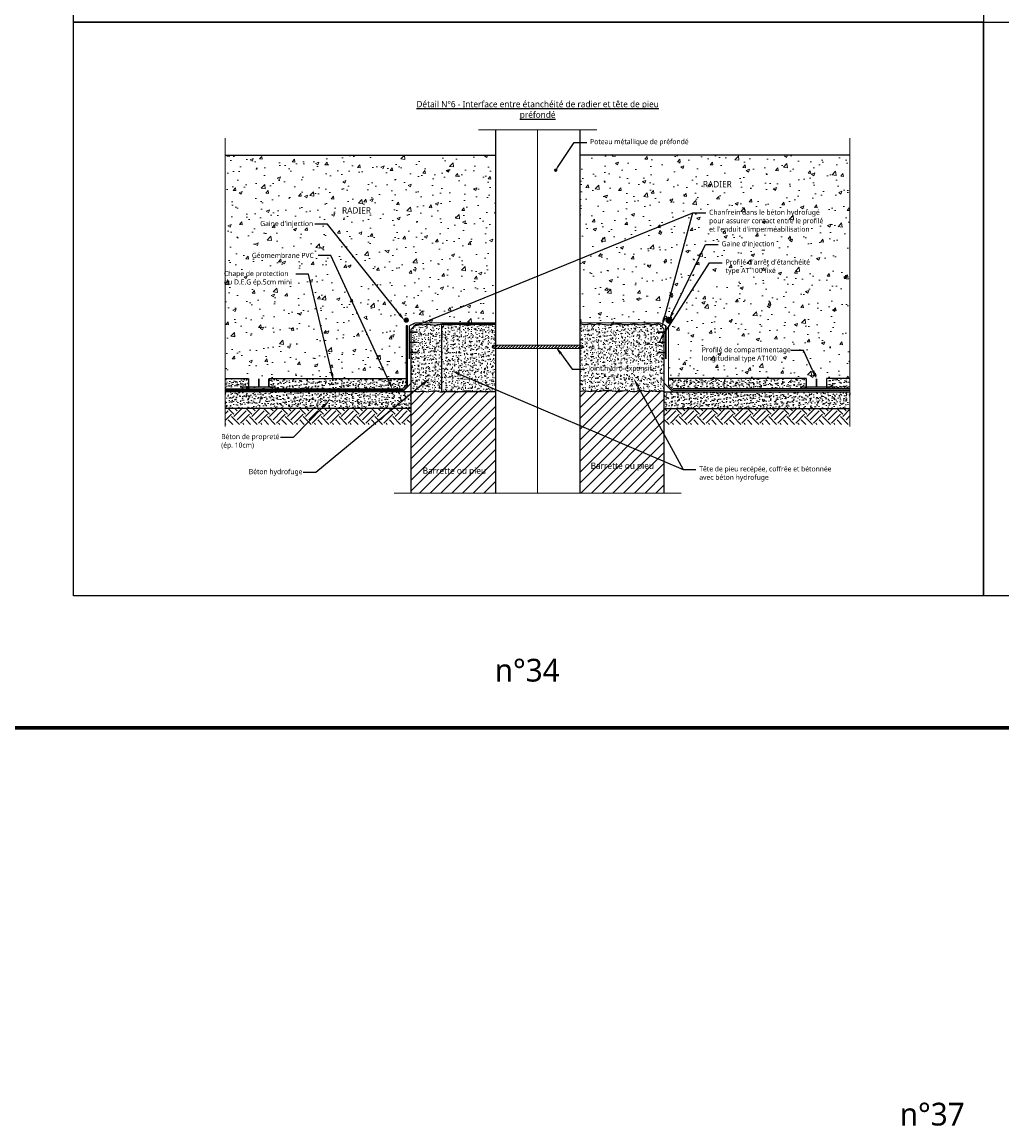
# Model space of a CAD drawing. Header units: millimetres. Extents: x -3314 to 21255525, y -15000 to 1735000.
# Tile 88 of 108: x 29023 to 29454, y 11175 to 11660. Entities that reach past the tile are written whole.
import ezdxf
from ezdxf import colors
from ezdxf.entities.mleader import LeaderData, LeaderLine
from ezdxf.math import Vec2, Vec3

# ---------------------------------------------------------------- set-up
doc = ezdxf.new("R2010")
doc.units = ezdxf.units.MM
doc.linetypes.add('CACHE', pattern=[0.375, 0.25, -0.125])
doc.linetypes.add('CONTINU', pattern=[0])
for name, color, linetype, lineweight in [('Dessin_AXE', 8, 'Continuous', 5), ('Dessin_HACHURES', 253, 'Continuous', 9), ('Matériel_Joint Hydroexpansif', 140, 'CACHE', 0)]:
    doc.layers.add(name, color=color, linetype=linetype, lineweight=lineweight)
for name, color, linetype in [('Dessin_TEXTES', 7, 'CONTINU'), ('L1', 7, 'Continuous'), ('Matériel_Profilé de compartimentage', 7, 'Continuous'), ('SYSTEME_DEG_Complexe complet', 4, 'Continuous')]:
    doc.layers.add(name, color=color, linetype=linetype)
doc.layers.add('GEN-_-FMULT', color=210, linetype='Continuous', plot=False)
doc.styles.add('Arial', font='segoeui.ttf')
doc.styles.add('SGP_Arial', font='segoeui.ttf')
doc.styles.add('SGP_txt-moyen', font='segoeui.ttf')
doc.dimstyles.new('SGP_SGP-10P-CM-MM', dxfattribs={"dimscale": 0.1, "dimtxt": 0.25, "dimasz": 0.15, "dimexe": 0.2, "dimexo": 0, "dimgap": 0.1, "dimtad": 1, "dimdec": 1, "dimlfac": 100, "dimdsep": 46, "dimtxsty": 'SGP_Arial', "dimblk1": 'DOT', "dimblk2": 'DOT', "dimsah": 1, "dimcen": 0.1, "dimclrd": 256, "dimclre": 256, "dimclrt": 256, "dimazin": 0, "dimtfac": 1, "dimtdec": 1, "dimtmove": 2, "dimatfit": 3, "dimldrblk": 'DOT', "dimfxl": 1, "dimtolj": 1, "dimtzin": 0, "dimlwd": -1, "dimlwe": -1, "dimarcsym": 0})
pattern_1 = [(45, (53784.86012793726, -293053.2370544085), (-2.361087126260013, 2.361087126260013), [])]
pattern_2 = [(45, (53784.86012793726, -289657.3038912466), (5e-16, 7.870290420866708), [5.565135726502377, -5.565135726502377]), (45, (53783.38444848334, -289655.8282117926), (5e-16, 7.870290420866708), [5.565135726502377, -5.565135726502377]), (45, (53781.90876902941, -289654.3525323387), (5e-16, 7.870290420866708), [5.565135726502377, -5.565135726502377]), (135, (53781.90876902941, -289653.3687460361), (-7.870290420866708, 1e-15), [5.565135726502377, -5.565135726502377]), (135, (53783.38444848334, -289651.8930665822), (-7.870290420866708, 1e-15), [5.565135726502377, -5.565135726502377]), (135, (53784.86012793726, -289650.4173871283), (-7.870290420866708, 1e-15), [5.565135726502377, -5.565135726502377])]
pattern_3 = [(50, (36800.80631544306, 8871.044407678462), (3.586300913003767, -0.3137606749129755), [0.375, -4.125]), (355, (36800.80631544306, 8871.044407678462), (-0.6937566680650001, 3.760960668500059), [0.3, -3.299999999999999]), (100.45144446, (36801.10517384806, 8871.018260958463), (2.892544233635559, 3.447199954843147), [0.3187009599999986, -3.505710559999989]), (46.1842, (36800.80631544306, 8872.044407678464), (5.336206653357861, -0.8275964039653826), [0.5625, -6.1875]), (96.63563549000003, (36801.25099916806, 8871.975441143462), (4.673309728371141, 4.870593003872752), [0.47805171, -5.258568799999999]), (351.18416399, (36800.80631544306, 8872.044407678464), (4.673309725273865, 4.87059300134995), [0.45, -4.950000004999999]), (21, (36801.30631544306, 8871.794407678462), (2.984535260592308, -2.013094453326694), [0.375, -4.125]), (326, (36801.30631544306, 8871.794407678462), (1.216576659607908, 3.625750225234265), [0.3, -3.299999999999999]), (71.45144474, (36801.55502671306, 8871.626649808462), (4.201111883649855, 1.612655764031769), [0.31870095, -3.505710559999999]), (37.5, (36800.80631544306, 8871.044407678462), (0.0607992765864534, 1.664469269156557), [0, -3.259999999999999, 0, -3.35, 0, -3.3125]), (7.499999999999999, (36800.80631544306, 8871.044407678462), (1.315347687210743, 1.972058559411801), [0, -1.909999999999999, 0, -3.185, 0, -1.262499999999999]), (327.5, (36799.69131544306, 8871.044407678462), (2.669112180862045, -0.1127743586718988), [0, -1.25, 0, -3.9, 0, -5.174999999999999]), (317.5, (36799.19131544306, 8871.044407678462), (2.915930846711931, 0.5005249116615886), [0, -1.625, 0, -2.589999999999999, 0, -3.674999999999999])]
pattern_4 = [(50, (36800.80631544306, 8871.044407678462), (14.34520365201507, -1.255042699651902), [1.5, -16.5]), (355, (36800.80631544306, 8871.044407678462), (-2.77502667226, 15.04384267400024), [1.199999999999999, -13.2]), (100.45144446, (36802.00174906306, 8870.93982079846), (11.57017693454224, 13.78879981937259), [1.274803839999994, -14.02284223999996]), (46.1842, (36800.80631544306, 8875.044407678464), (21.34482661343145, -3.31038561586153), [2.25, -24.75]), (96.63563549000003, (36802.58505034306, 8874.768541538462), (18.69323891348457, 19.48237201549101), [1.912206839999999, -21.0342752]), (351.18416399, (36800.80631544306, 8875.044407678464), (18.69323890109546, 19.4823720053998), [1.8, -19.80000002]), (21, (36802.80631544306, 8874.044407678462), (11.93814104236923, -8.052377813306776), [1.5, -16.5]), (326, (36802.80631544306, 8874.044407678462), (4.866306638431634, 14.50300090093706), [1.199999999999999, -13.2]), (71.45144474, (36803.80116052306, 8873.373376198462), (16.80444753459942, 6.450623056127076), [1.2748038, -14.02284224]), (37.5, (36800.80631544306, 8871.044407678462), (0.2431971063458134, 6.657877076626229), [0, -13.04, 0, -13.4, 0, -13.25]), (7.499999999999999, (36800.80631544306, 8871.044407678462), (5.261390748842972, 7.888234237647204), [0, -7.639999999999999, 0, -12.74, 0, -5.049999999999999]), (327.5, (36796.34631544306, 8871.044407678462), (10.67644872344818, -0.4510974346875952), [0, -5, 0, -15.6, 0, -20.7]), (317.5, (36794.34631544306, 8871.044407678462), (11.66372338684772, 2.002099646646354), [0, -6.5, 0, -10.36, 0, -14.7])]
pattern_5 = [(45, (53784.86012793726, -293053.2370544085), (-6.558575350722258, 6.558575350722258), [])]

# ---------------------------------------------------------------- blocks, each defined once
blk = doc.blocks.new('_DOT')
at = {"linetype": 'ByBlock'}
blk.add_line((-0.5, 0), (-1, 0), dxfattribs=at)
at = {"linetype": 'ByBlock', "const_width": 0.5}
blk.add_lwpolyline([(-0.25, 0, 1), (0.25, 0, 1)], format="xyb", close=True, dxfattribs=at)
blk = doc.blocks.new('*D16')
at = {"layer": 'Defpoints', "color": 0, "transparency": 16777216}
for p in [(29207.81534199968, 11527.17167596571), (29231.38720470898, 11527.17167596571), (29231.38720470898, 11497.49095209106)]:
    blk.add_point(p, dxfattribs=at)
at = {"layer": 'L1', "linetype": 'ByBlock', "transparency": 16777216}
for p, q in [((29231.38720470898, 11527.17167596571), (29207.79534199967, 11527.17167596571)), ((29207.81534199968, 11497.50595209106), (29207.81534199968, 11527.15667596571)), ((29231.38720470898, 11497.49095209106), (29207.79534199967, 11497.49095209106))]:
    blk.add_line(p, q, dxfattribs=at)
at = {"layer": 'L1', "transparency": 16777216, "xscale": 0.015, "yscale": 0.015, "zscale": 0.015}
for p, rotation in [((29207.81534199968, 11527.17167596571), 90), ((29207.81534199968, 11497.49095209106), 270)]:
    blk.add_blockref('_DOT', p, dxfattribs=dict(at, rotation=rotation))
at = {"layer": 'L1', "transparency": 16777216, "insert": (29207.79257949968, 11512.33131402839), "char_height": 0.025, "attachment_point": 5, "rotation": 90, "style": 'SGP_Arial'}
blk.add_mtext('\\A1;2968.1', dxfattribs=at)

msp = doc.modelspace()

# ---------------------------------------------------------------- hatches: boundary and pattern name
at = {"layer": 'Dessin_HACHURES', "linetype": 'ByBlock'}
h = msp.add_hatch(dxfattribs=at)
h.set_pattern_fill('AR-CONC', color=256, scale=2)
h.set_pattern_definition(pattern_4)
h.paths.add_polyline_path([(29163.85836984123, 11544.66648616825), (29179.93690488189, 11544.66648616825), (29179.93690488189, 11550.40054995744), (29163.85836984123, 11550.40054995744)], flags=16)
h.paths.add_polyline_path([(29112.66430921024, 11503.25901409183), (29192.10553306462, 11503.25901409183), (29191.99458495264, 11527.17167596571), (29231.38720470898, 11527.17167596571), (29231.38720470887, 11601.37348565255), (29112.6643092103, 11601.37348565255)])
h = msp.add_hatch(dxfattribs=at)
h.set_pattern_fill('AR-CONC', color=256, scale=2)
h.set_pattern_definition(pattern_4)
h.paths.add_polyline_path([(29336.01694442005, 11544.66648616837), (29319.93840937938, 11544.66648616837), (29319.93840937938, 11550.40054995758), (29336.01694442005, 11550.40054995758)], flags=16)
h.paths.add_polyline_path([(29387.21100505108, 11503.25901409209), (29307.76978119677, 11503.25901409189), (29307.88072930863, 11527.17167596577), (29268.4881095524, 11527.17167596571), (29268.48810955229, 11601.37348565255), (29387.21100505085, 11601.37348565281)])
h = msp.add_hatch(dxfattribs=at)
h.set_pattern_fill('ANSI31', color=252, scale=74.20180968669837)
h.set_pattern_definition(pattern_5)
edge = h.paths.add_edge_path()
edge.add_arc((29192.20904208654, 11528.92232229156), 0.73082039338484, 0, 360)
at = {"layer": 'Dessin_HACHURES', "linetype": 'ByBlock', "ltscale": 0.5}
h = msp.add_hatch(dxfattribs=at)
h.set_pattern_fill('AR-CONC', color=256, scale=0.5)
h.set_pattern_definition(pattern_3)
h.paths.add_polyline_path([(29194.28629986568, 11497.49095209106), (29231.38720470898, 11497.49095209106), (29231.38720470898, 11527.17167596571), (29194.28629986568, 11527.17167596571)])
h = msp.add_hatch(dxfattribs=at)
h.set_pattern_fill('AR-CONC', color=256, scale=0.5)
h.set_pattern_definition(pattern_3)
h.paths.add_polyline_path([(29305.58901439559, 11497.4909520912), (29268.4881095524, 11497.49095209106), (29268.48810955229, 11527.17167596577), (29305.58901439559, 11527.17167596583)])
h = msp.add_hatch(dxfattribs=at)
h.set_pattern_fill('AR-CONC', color=256, scale=0.5)
h.set_pattern_definition(pattern_3)
h.paths.add_polyline_path([(29122.92104701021, 11499.54892360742), (29122.92104701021, 11503.25901409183), (29112.66430921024, 11503.25901409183), (29112.66430921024, 11498.8069055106), (29190.59202530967, 11498.8069055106), (29192.08342939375, 11500.29830959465), (29192.10553306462, 11503.25901409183), (29131.82526417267, 11503.25901409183), (29131.82526417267, 11499.54892360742)])
h = msp.add_hatch(dxfattribs=at)
h.set_pattern_fill('AR-CONC', color=256, scale=0.5)
h.set_pattern_definition(pattern_3)
h.paths.add_polyline_path([(29376.95426725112, 11499.54892360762), (29376.95426725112, 11503.25901409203), (29387.21100505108, 11503.25901409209), (29387.21100505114, 11498.80690551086), (29309.28328895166, 11498.80690551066), (29307.79188486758, 11500.29830959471), (29307.76978119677, 11503.25901409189), (29368.05005008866, 11503.25901409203), (29368.05005008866, 11499.54892360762)])
h = msp.add_hatch(dxfattribs=at)
h.set_pattern_fill('AR-CONC', color=256, scale=0.5)
h.set_pattern_definition(pattern_3)
h.paths.add_polyline_path([(29112.66430921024, 11497.49095209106), (29112.66430921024, 11490.07077112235), (29194.28629986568, 11490.07077112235), (29194.28629986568, 11497.49095209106)])
at = {"layer": 'Dessin_HACHURES', "linetype": 'ByBlock'}
h = msp.add_hatch(dxfattribs=at)
h.set_pattern_fill('ANSI31', color=256, scale=26.71265148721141)
h.set_pattern_definition(pattern_1)
edge = h.paths.add_edge_path()
edge.add_line((29231.38720470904, 11452.96986627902), (29231.387204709, 11497.49095209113))
edge.add_spline(control_points=[(29231.38720470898, 11497.49095209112), (29230.65089706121, 11497.53438281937), (29229.14702071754, 11498.16932741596), (29227.16473663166, 11497.19417743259), (29225.13826866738, 11498.10991051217), (29223.3568391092, 11497.27013231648), (29220.77828805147, 11497.96611958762), (29217.70733272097, 11498.02140735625), (29214.35442299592, 11497.18913769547), (29210.8709003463, 11498.21713133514), (29207.81534199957, 11497.02248295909), (29204.42701162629, 11498.30534241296), (29202.09148053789, 11497.22831167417), (29200.53810411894, 11497.60650013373), (29200.18120966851, 11497.68012549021)], knot_values=[0.0808474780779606, 0.080847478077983, 0.080847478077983, 0.080847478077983, 0.1111447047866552, 0.1422082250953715, 0.161357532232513, 0.1956183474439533, 0.2138227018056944, 0.2674656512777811, 0.3188408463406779, 0.3499059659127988, 0.4104243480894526, 0.4411818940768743, 0.490065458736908, 0.5046556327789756, 0.5046556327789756, 0.5046556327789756, 0.5046556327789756], degree=3, periodic=0)
edge.add_line((29200.18120966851, 11497.68012549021), (29194.28629986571, 11484.17358628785))
edge.add_line((29194.28629986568, 11484.17358628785), (29194.28629986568, 11452.969866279))
edge.add_line((29194.28629986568, 11452.96986627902), (29231.38720470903, 11452.96986627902))
edge = h.paths.add_edge_path(flags=17)
edge.add_line((29194.28629986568, 11484.17358628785), (29200.18120966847, 11497.68012549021))
edge.add_spline(control_points=[(29200.18120966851, 11497.68012549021), (29199.84136345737, 11497.750233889), (29198.82199660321, 11497.92441292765), (29197.2918099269, 11497.19082781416), (29195.67540111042, 11498.01676876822), (29194.73363139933, 11497.66028055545), (29194.28629986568, 11497.49095209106)], knot_values=[0, 0, 0, 0, 0.0138932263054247, 0.0416912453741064, 0.0622486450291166, 0.0808474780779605, 0.0808474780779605, 0.0808474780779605, 0.0808474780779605], degree=3, periodic=0)
edge.add_line((29194.28629986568, 11497.49095209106), (29194.28629986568, 11484.17358628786))
h.paths.add_polyline_path([(29198.81201919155, 11459.82505344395), (29227.86384982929, 11459.82505344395), (29227.86384982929, 11465.55911723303), (29198.81201919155, 11465.55911723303)], flags=24)
h = msp.add_hatch(dxfattribs=at)
h.set_pattern_fill('ANSI31', color=256, scale=26.71265148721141)
h.set_pattern_definition(pattern_1)
edge = h.paths.add_edge_path()
edge.add_spline(control_points=[(29305.58901439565, 11497.4909520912), (29305.14168286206, 11497.66028055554), (29304.19991315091, 11498.01676876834), (29302.58350433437, 11497.19082781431), (29300.69466423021, 11498.09635457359), (29298.12817861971, 11497.06951694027), (29295.44830263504, 11498.30534241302), (29292.05997226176, 11497.02248295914), (29289.00441391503, 11498.21713133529), (29285.5208912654, 11497.18913769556), (29282.1679815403, 11498.02140735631), (29279.09702620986, 11497.96611958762), (29276.51847515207, 11497.27013231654), (29274.73704559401, 11498.10991051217), (29272.71057762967, 11497.19417743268), (29270.72829354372, 11498.16932741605), (29269.22441720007, 11497.53438281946), (29268.4881095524, 11497.4909520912)], knot_values=[0, 0, 0, 0, 0.0185988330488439, 0.0391562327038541, 0.0669542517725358, 0.0954376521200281, 0.1443212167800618, 0.1750787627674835, 0.2355971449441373, 0.2666622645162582, 0.3180374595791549, 0.3716804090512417, 0.3898847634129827, 0.4241455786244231, 0.4432948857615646, 0.4743584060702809, 0.5046556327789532, 0.5046556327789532, 0.5046556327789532, 0.5046556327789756], degree=3, periodic=0)
edge.add_line((29268.48810955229, 11497.4909520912), (29268.48810955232, 11452.96986627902))
edge.add_line((29268.4881095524, 11452.96986627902), (29305.58901439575, 11452.96986627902))
edge.add_line((29305.58901439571, 11452.96986627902), (29305.58901439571, 11497.4909520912))
h.paths.add_polyline_path([(29272.62598549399, 11461.99828730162), (29301.67781613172, 11461.99828730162), (29301.67781613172, 11467.7323510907), (29272.62598549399, 11467.7323510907)], flags=24)
at = {"layer": 'Dessin_HACHURES', "linetype": 'ByBlock', "ltscale": 0.5}
h = msp.add_hatch(dxfattribs=at)
h.set_pattern_fill('AR-CONC', color=256, scale=0.5)
h.set_pattern_definition(pattern_3)
h.paths.add_polyline_path([(29387.21100505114, 11497.49095209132), (29387.21100505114, 11490.07077112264), (29305.58901439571, 11490.07077112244), (29305.58901439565, 11497.49095209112)])
at = {"layer": 'Dessin_HACHURES', "linetype": 'ByBlock'}
h = msp.add_hatch(dxfattribs=at)
h.set_pattern_fill('EARTH', color=253, scale=22.26054290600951, angle=45)
h.set_pattern_definition(pattern_2)
h.paths.add_polyline_path([(29194.28629986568, 11490.07077112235), (29112.66430921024, 11490.07077112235), (29112.66430921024, 11483.15450967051), (29194.28629986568, 11483.15450967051)])
h = msp.add_hatch(dxfattribs=at)
h.set_pattern_fill('EARTH', color=253, scale=22.26054290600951, angle=45)
h.set_pattern_definition(pattern_2)
h.paths.add_polyline_path([(29305.58901439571, 11490.07077112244), (29387.21100505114, 11490.07077112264), (29387.21100505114, 11483.15450967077), (29305.58901439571, 11483.15450967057)])
at = {"layer": 'L1', "linetype": 'ByBlock'}
h = msp.add_hatch(color=256, dxfattribs=at)
h.dxf.hatch_style = 1
edge = h.paths.add_edge_path()
edge.add_arc((29192.20904208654, 11528.92232229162), 1.173410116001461, 0, 360)
h = msp.add_hatch(dxfattribs=at)
h.set_pattern_fill('ANSI31', color=256, scale=74.20180968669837)
h.set_pattern_definition(pattern_5)
edge = h.paths.add_edge_path()
edge.add_arc((29192.20904208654, 11528.92232229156), 0.73082039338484, 0, 360)
h = msp.add_hatch(color=256, dxfattribs=at)
h.dxf.hatch_style = 1
edge = h.paths.add_edge_path()
edge.add_arc((29307.66627217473, 11528.92232229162), 1.173410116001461, 0, 360)
at = {"layer": 'Matériel_Joint Hydroexpansif', "linetype": 'ByBlock'}
h = msp.add_hatch(dxfattribs=at)
h.set_pattern_fill('ANSI31', color=256, scale=7.420180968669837)
h.set_pattern_definition([(45, (53784.86012793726, -289661.2113052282), (-0.6558575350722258, 0.655857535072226), [])])
edge = h.paths.add_edge_path()
edge.add_arc((29230.64518661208, 11517.23754222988), 0.7420180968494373, 90, 270, ccw=False)
edge.add_line((29230.64518661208, 11517.97956032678), (29269.2301276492, 11517.97956032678))
edge.add_arc((29269.23012764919, 11517.23754222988), 0.7420180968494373, -90, 90, ccw=False)
edge.add_line((29269.23012764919, 11516.49552413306), (29230.64518661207, 11516.49552413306))

# ---------------------------------------------------------------- linework, layer by layer
at = {"layer": 'Defpoints', "lineweight": 70}
msp.add_line((28951.80836877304, 11349.80320503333), (30473.50578749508, 11349.80320503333), dxfattribs=at)
at = {"layer": 'Defpoints', "linetype": 'Continuous'}
for points in [[(29045.89191368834, 11911.83918495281), (29445.89191368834, 11911.83918495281), (29445.89191368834, 11659.8391806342), (29045.89191368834, 11659.8391806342)], [(29045.89191368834, 11659.8391806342), (29445.89191368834, 11659.83918278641), (29445.89191368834, 11407.83917631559), (29045.89191368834, 11407.83917631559)], [(29445.89191368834, 11659.83918278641), (29845.89191368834, 11659.83918278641), (29845.89191368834, 11407.8391784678), (29445.89191368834, 11407.8391784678)]]:
    msp.add_lwpolyline(points, close=True, dxfattribs=at)
at = {"layer": 'Dessin_AXE'}
for p, q in [((29223.96702374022, 11612.50375710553), (29275.90829052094, 11612.50375710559)), ((29112.6643092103, 11608.79366662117), (29112.66430921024, 11482.16191994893)), ((29387.21100505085, 11608.79366662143), (29387.21100505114, 11482.16191994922)), ((29186.86611889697, 11452.96986627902), (29313.00919536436, 11452.96986627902))]:
    msp.add_line(p, q, dxfattribs=at)
at = {"layer": 'Dessin_AXE', "ltscale": 0.1}
msp.add_line((29249.9376571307, 11452.96986627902), (29249.93765713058, 11612.50375710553), dxfattribs=at)
at = {"layer": 'L1', "color": 0}
for p, q in [((29231.38720470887, 11612.50375710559), (29231.38720470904, 11452.96986627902)), ((29268.48810955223, 11612.50375710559), (29268.4881095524, 11452.96986627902)), ((29112.6643092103, 11601.37348565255), (29231.38720470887, 11601.37348565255)), ((29387.21100505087, 11601.37348565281), (29268.48810955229, 11601.37348565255)), ((29194.28629986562, 11524.94562167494), (29196.43672871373, 11527.09605052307)), ((29194.28629986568, 11452.96986627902), (29194.28629986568, 11524.945621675)), ((29305.58901439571, 11524.94562167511), (29303.43858554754, 11527.09605052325)), ((29305.58901439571, 11452.96986627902), (29305.58901439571, 11524.94562167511)), ((29112.66430921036, 11503.25901409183), (29122.92104701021, 11503.25901409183)), ((29131.82526417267, 11503.25901409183), (29192.10553306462, 11503.25901409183)), ((29194.28629986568, 11501.20104257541), (29190.57620938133, 11497.49095209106)), ((29305.58901439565, 11501.20104257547), (29309.29910488, 11497.49095209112)), ((29368.0500500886, 11503.25901409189), (29307.76978119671, 11503.25901409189)), ((29387.21100505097, 11503.25901409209), (29376.95426725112, 11503.25901409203)), ((29112.66430921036, 11498.8069055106), (29190.59202530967, 11498.8069055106)), ((29194.28629986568, 11497.49095209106), (29112.66430921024, 11497.49095209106)), ((29305.58901439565, 11497.49095209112), (29387.21100505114, 11497.49095209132)), ((29387.21100505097, 11498.80690551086), (29309.28328895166, 11498.80690551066)), ((29194.28629986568, 11490.07077112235), (29112.66430921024, 11490.07077112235)), ((29305.58901439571, 11490.07077112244), (29387.21100505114, 11490.07077112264))]:
    msp.add_line(p, q, dxfattribs=at)
at = {"layer": 'L1', "linetype": 'Continuous'}
for p, q in [((29112.6643092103, 11497.04243524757), (29112.6643092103, 11496.30041715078)), ((29387.21100505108, 11497.04243524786), (29387.21100505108, 11496.30041715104))]:
    msp.add_line(p, q, dxfattribs=at)
msp.add_lwpolyline([(29112.66430921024, 11497.71355752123), (29190.4840031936, 11497.71355751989), (29192.80226367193, 11500.03181799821), (29192.80226367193, 11526.42965786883), (29192.10553306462, 11526.42965786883), (29192.10553306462, 11500.32041326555), (29190.19540792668, 11498.41028812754), (29112.66430921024, 11498.41028812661)], close=True, dxfattribs=at)
at = {"layer": 'L1', "linetype": 'ByBlock'}
for centre, radius in [((29192.20904208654, 11528.92232229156), 0.73082039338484), ((29307.66627217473, 11528.9223222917), 1.256784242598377)]:
    msp.add_circle(centre, radius, dxfattribs=at)
at = {"layer": 'L1', "color": 0}
for points, knots in [([(29196.33413782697, 11526.99345963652), (29196.59558988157, 11527.06828244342), (29197.53125083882, 11527.35701013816), (29199.18065003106, 11526.56627348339), (29201.74713564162, 11527.5931111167), (29204.42701162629, 11526.35728564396), (29207.81534199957, 11527.64014509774), (29210.8709003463, 11526.44549672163), (29214.35442299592, 11527.47349036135), (29217.70733272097, 11526.64122070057), (29220.77828805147, 11526.69650846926), (29223.3568391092, 11527.39249574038), (29225.13826866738, 11526.55271754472), (29227.16473663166, 11527.46845062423), (29229.14702071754, 11526.49330064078), (29230.65089706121, 11527.12824523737), (29231.38720470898, 11527.17167596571)], [0.0283393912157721, 0.0283393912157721, 0.0283393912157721, 0.0283393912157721, 0.0391562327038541, 0.0669542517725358, 0.0954376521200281, 0.1443212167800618, 0.1750787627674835, 0.2355971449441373, 0.2666622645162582, 0.3180374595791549, 0.3716804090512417, 0.3898847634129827, 0.4241455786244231, 0.4432948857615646, 0.4743584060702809, 0.5046556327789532, 0.5046556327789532, 0.5046556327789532, 0.5046556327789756]), ([(29303.54117643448, 11526.99345963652), (29303.27972437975, 11527.06828244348), (29302.34406342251, 11527.35701013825), (29300.69466423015, 11526.56627348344), (29298.12817861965, 11527.59311111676), (29295.44830263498, 11526.35728564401), (29292.05997226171, 11527.6401450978), (29289.00441391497, 11526.44549672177), (29285.52089126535, 11527.47349036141), (29282.1679815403, 11526.64122070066), (29279.0970262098, 11526.69650846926), (29276.51847515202, 11527.39249574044), (29274.73704559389, 11526.55271754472), (29272.71057762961, 11527.46845062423), (29270.72829354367, 11526.49330064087), (29269.22441720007, 11527.12824523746), (29268.48810955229, 11527.17167596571)], [0.0283393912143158, 0.0283393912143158, 0.0283393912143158, 0.0283393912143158, 0.0391562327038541, 0.0669542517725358, 0.0954376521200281, 0.1443212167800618, 0.1750787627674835, 0.2355971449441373, 0.2666622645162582, 0.3180374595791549, 0.3716804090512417, 0.3898847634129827, 0.4241455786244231, 0.4432948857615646, 0.4743584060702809, 0.5046556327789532, 0.5046556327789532, 0.5046556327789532, 0.5046556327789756]), ([(29194.28629986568, 11497.49095209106), (29194.73363139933, 11497.66028055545), (29195.67540111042, 11498.01676876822), (29197.2918099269, 11497.19082781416), (29199.18065003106, 11498.09635457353), (29201.74713564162, 11497.06951694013), (29204.42701162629, 11498.30534241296), (29207.81534199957, 11497.02248295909), (29210.8709003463, 11498.21713133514), (29214.35442299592, 11497.18913769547), (29217.70733272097, 11498.02140735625), (29220.77828805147, 11497.96611958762), (29223.3568391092, 11497.27013231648), (29225.13826866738, 11498.10991051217), (29227.16473663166, 11497.19417743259), (29229.14702071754, 11498.16932741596), (29230.65089706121, 11497.53438281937), (29231.38720470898, 11497.49095209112)], [0, 0, 0, 0, 0.0185988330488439, 0.0391562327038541, 0.0669542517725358, 0.0954376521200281, 0.1443212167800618, 0.1750787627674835, 0.2355971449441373, 0.2666622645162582, 0.3180374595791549, 0.3716804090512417, 0.3898847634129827, 0.4241455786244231, 0.4432948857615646, 0.4743584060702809, 0.5046556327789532, 0.5046556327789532, 0.5046556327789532, 0.5046556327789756]), ([(29305.58901439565, 11497.4909520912), (29305.14168286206, 11497.66028055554), (29304.19991315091, 11498.01676876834), (29302.58350433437, 11497.19082781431), (29300.69466423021, 11498.09635457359), (29298.12817861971, 11497.06951694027), (29295.44830263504, 11498.30534241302), (29292.05997226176, 11497.02248295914), (29289.00441391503, 11498.21713133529), (29285.5208912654, 11497.18913769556), (29282.1679815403, 11498.02140735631), (29279.09702620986, 11497.96611958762), (29276.51847515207, 11497.27013231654), (29274.73704559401, 11498.10991051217), (29272.71057762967, 11497.19417743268), (29270.72829354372, 11498.16932741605), (29269.22441720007, 11497.53438281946), (29268.4881095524, 11497.4909520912)], [0, 0, 0, 0, 0.0185988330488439, 0.0391562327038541, 0.0669542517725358, 0.0954376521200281, 0.1443212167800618, 0.1750787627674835, 0.2355971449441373, 0.2666622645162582, 0.3180374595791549, 0.3716804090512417, 0.3898847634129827, 0.4241455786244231, 0.4432948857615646, 0.4743584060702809, 0.5046556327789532, 0.5046556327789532, 0.5046556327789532, 0.5046556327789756])]:
    msp.add_open_spline(points, degree=3, knots=knots, dxfattribs=at)
at = {"layer": 'Matériel_Joint Hydroexpansif', "linetype": 'ByBlock'}
msp.add_lwpolyline([(29230.64518661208, 11516.49552413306, -0.9999999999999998), (29230.64518661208, 11517.97956032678), (29269.23012764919, 11517.97956032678, -0.9999999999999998), (29269.23012764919, 11516.49552413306)], format="xyb", close=True, dxfattribs=at)
at = {"layer": 'Matériel_Profilé de compartimentage', "linetype": 'CONTINU', "const_width": 0.6595716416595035, "flags": 128}
for points in [[(29193.5669255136, 11526.42965786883), (29193.5669255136, 11511.92320407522)], [(29306.30838874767, 11526.42965786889), (29306.30838874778, 11511.92320407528)], [(29193.5669255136, 11523.62853955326), (29197.27701599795, 11523.62853955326)], [(29306.30838874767, 11523.62853955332), (29302.59829826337, 11523.62853955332)], [(29193.5669255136, 11519.17643097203), (29197.27701599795, 11519.17643097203)], [(29306.30838874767, 11519.17643097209), (29302.59829826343, 11519.17643097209)], [(29193.5669255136, 11514.7243223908), (29197.27701599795, 11514.7243223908)], [(29306.30838874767, 11514.72432239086), (29302.59829826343, 11514.72432239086)], [(29122.92104701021, 11499.54892360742), (29122.92104701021, 11503.25901409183)], [(29127.37315559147, 11499.54892360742), (29127.37315559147, 11503.25901409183)], [(29131.82526417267, 11499.54892360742), (29131.82526417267, 11503.25901409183)], [(29368.05005008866, 11499.54892360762), (29368.05005008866, 11503.25901409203)], [(29372.50215866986, 11499.54892360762), (29372.50215866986, 11503.25901409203)], [(29376.95426725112, 11499.54892360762), (29376.95426725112, 11503.25901409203)], [(29119.15013931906, 11499.54892360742), (29134.62638248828, 11499.54892360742)], [(29380.72517494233, 11499.54892360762), (29365.24893177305, 11499.54892360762)]]:
    msp.add_lwpolyline(points, dxfattribs=at)
at = {"layer": 'SYSTEME_DEG_Complexe complet', "linetype": 'Continuous', "ltscale": 10, "const_width": 0.5, "flags": 128}
for points in [[(29112.66430921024, 11498.06192282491), (29190.33970556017, 11498.06192282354), (29192.45389836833, 11500.17611563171), (29192.45389836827, 11526.42965786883)], [(29231.27423294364, 11527.71420247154), (29196.17494373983, 11527.71420247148)], [(29268.60108131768, 11527.71420247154), (29303.67263322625, 11527.71420247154)], [(29387.21100505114, 11498.06192282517), (29309.53560870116, 11498.06192282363), (29307.421415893, 11500.17611563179), (29307.421415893, 11526.42965786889)]]:
    msp.add_lwpolyline(points, dxfattribs=at)
at = {"layer": 'SYSTEME_DEG_Complexe complet', "lineweight": 70, "ltscale": 10, "const_width": 0.5}
for points in [[(29196.17494373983, 11527.71420247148), (29193.5669255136, 11526.42965786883)], [(29303.67263322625, 11527.71420247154), (29306.30838874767, 11526.42965786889)]]:
    msp.add_lwpolyline(points, dxfattribs=at)

# ---------------------------------------------------------------- texts
at = {"layer": 'Dessin_TEXTES', "style": 'Arial'}
for s, p in [('n°34', (29231.08, 11370.17)), ('n°37', (29409.08, 11175.17))]:
    msp.add_text(s, height=10, dxfattribs=at).set_placement(p)
at = {"layer": 'Dessin_TEXTES', "char_height": 2.782567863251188, "attachment_point": 5, "style": 'SGP_txt-moyen'}
for s, insert, width in [('{\\C256;RADIER}', (29328.89602587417, 11588.62974834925), 20.07694430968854), ('{\\C256;RADIER}', (29170.31069070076, 11577.13380637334), 20.07694430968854), ('Barrette ou pieu', (29213.3407816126, 11462.34948404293), 38.30209183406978), ('Barrette ou pieu', (29287.15474791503, 11464.5227179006), 38.30209183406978)]:
    msp.add_mtext(s, dxfattribs=dict(at, insert=insert, width=width))
at = {"layer": 'GEN-_-FMULT', "insert": (29249.9376571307, 11621.01842073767), "char_height": 2.782567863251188, "width": 106.375394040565, "attachment_point": 5, "style": 'SGP_txt-moyen'}
msp.add_mtext('\\LDétail N°6 - Interface entre étanchéité de radier et tête de pieu préfondé', dxfattribs=at)

# ---------------------------------------------------------------- dimensions: what is measured, and where the dimension line sits
at = {"layer": 'L1', "linetype": 'ByBlock'}
dim = msp.add_linear_dim(base=(29207.81534199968, 11527.17167596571), p1=(29231.38720470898, 11497.49095209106), p2=(29231.38720470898, 11527.17167596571), angle=90, dimstyle='SGP_SGP-10P-CM-MM', dxfattribs=at)
dim.commit()
dim.dimension.update_dxf_attribs({"geometry": '*D16', "text_midpoint": (29207.79257949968, 11512.33131402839)})

# ---------------------------------------------------------------- leaders
at = {"layer": 'Dessin_TEXTES'}
ml = msp.add_multileader_mtext('Standard', dxfattribs=at)
ml.set_content('\\pxsm1;{\\C256;Poteau métallique de préfondé}', color=170, style='SGP_txt-moyen')
ml.set_leader_properties()
ml.set_arrow_properties(name='DOT')
ml.build(insert=Vec2(0, 0))
ml.multileader.update_dxf_attribs({"dogleg_length": 0.0754051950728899, "arrow_head_size": 1.484036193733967})
ctx = ml.context
ctx.base_point, ctx.char_height, ctx.arrow_head_size, ctx.landing_gap_size, ctx.plane_origin = Vec3(29271.54248818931, 11607.01747828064), 2.22605429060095, 1.484036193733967, 1.484036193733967, Vec3(29243.00559572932, 11617.26535473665)
notes = []
notes.append((ctx, [(0, (1, 1, 0), (29265.94728625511, 11607.01817525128), (1, 0), 5.595201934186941, [(0, [(29257.89610357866, 11594.77939442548)], 0, [])])]))
ctx.mtext.insert, ctx.mtext.flow_direction = Vec3(29273.02652438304, 11608.43951091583), 5
ml = msp.add_multileader_mtext('Standard', dxfattribs=at)
ml.set_content("\\pxsm1;{\\C256;Chanfrein dans le béton hydrofugé \\Ppour assurer contact entre le profilé \\Pet l'enduit d'imperméabilisation}", color=170, style='SGP_txt-moyen')
ml.set_leader_properties()
ml.build(insert=Vec2(0, 0))
ml.multileader.update_dxf_attribs({"dogleg_length": 0.0754051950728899, "arrow_head_size": 3.710090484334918})
ctx = ml.context
ctx.base_point, ctx.char_height, ctx.arrow_head_size, ctx.landing_gap_size, ctx.plane_origin = Vec3(29323.807104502, 11575.99287559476), 2.22605429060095, 3.710090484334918, 1.484036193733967, Vec3(29289.71698897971, 11585.05924932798)
notes.append((ctx, [(0, (1, 1, 0), (29318.21190256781, 11575.99357256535), (1, 0), 5.595201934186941, [(0, [(29304.5137999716, 11526.0208360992)], 0, []), (1, [(29195.36151428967, 11526.020836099)], 0, [])])]))
ctx.mtext.insert, ctx.mtext.flow_direction = Vec3(29325.29114069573, 11577.41490822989), 5
ml = msp.add_multileader_mtext('Standard', dxfattribs=at)
ml.set_content("{\\C256;Gaine d'injection}", color=170, style='SGP_txt-moyen')
ml.set_leader_properties()
ml.build(insert=Vec2(0, 0))
ml.multileader.update_dxf_attribs({"dogleg_length": 0.0754051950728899, "arrow_head_size": 3.710090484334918})
ctx = ml.context
ctx.base_point, ctx.char_height, ctx.arrow_head_size, ctx.landing_gap_size, ctx.plane_origin = Vec3(29126.53835993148, 11571.04457063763), 2.22605429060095, 3.710090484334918, 1.484036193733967, Vec3(29248.32240611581, 11597.96592005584)
notes.append((ctx, [(0, (1, 1, 0), (29157.59591285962, 11571.04568062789), (-1, 0), 5.595201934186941, [(0, [(29191.52777853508, 11528.65778794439)], 0, [])])]))
ctx.mtext.insert, ctx.mtext.flow_direction = Vec3(29128.02239612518, 11572.48482472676), 5
ml = msp.add_multileader_mtext('Standard', dxfattribs=at)
ml.set_content("\\pxsm1;{\\C256;Gaine d'injection}", color=170, style='SGP_txt-moyen')
ml.set_leader_properties()
ml.build(insert=Vec2(0, 0))
ml.multileader.update_dxf_attribs({"dogleg_length": 0.0754051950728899, "arrow_head_size": 3.710090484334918})
ctx = ml.context
ctx.base_point, ctx.char_height, ctx.arrow_head_size, ctx.landing_gap_size, ctx.plane_origin = Vec3(29329.30367706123, 11562.15628576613), 2.22605429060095, 3.710090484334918, 1.484036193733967, Vec3(29293.91924343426, 11587.04467807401)
notes.append((ctx, [(0, (1, 1, 0), (29323.70847512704, 11562.15739575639), (1, 0), 5.595201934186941, [(0, [(29307.66627217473, 11528.9223222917)], 0, [])])]))
ctx.mtext.insert, ctx.mtext.flow_direction = Vec3(29330.78771325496, 11563.59653985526), 5
ml = msp.add_multileader_mtext('Standard', dxfattribs=at)
ml.set_content('{\\C256;Géomembrane PVC}', color=170, style='SGP_txt-moyen')
ml.set_leader_properties()
ml.build(insert=Vec2(0, 0))
ml.multileader.update_dxf_attribs({"dogleg_length": 0.0754051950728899, "arrow_head_size": 3.710090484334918})
ctx = ml.context
ctx.base_point, ctx.char_height, ctx.arrow_head_size, ctx.landing_gap_size, ctx.plane_origin = Vec3(29122.82619163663, 11557.34381849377), 2.22605429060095, 3.710090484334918, 1.484036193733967, Vec3(29243.00559572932, 11567.71842023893)
notes.append((ctx, [(0, (1, 1, 0), (29159.07712922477, 11557.34387771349), (-1, 0), 5.595201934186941, [(0, [(29186.21096814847, 11498.41028812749)], 0, [])])]))
ctx.mtext.insert, ctx.mtext.flow_direction = Vec3(29124.31022783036, 11558.47582632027), 5
ml = msp.add_multileader_mtext('Standard', dxfattribs=at)
ml.set_content("\\pxsm1;{\\C256;Profilé d'arrêt d'étanchéité\\Ptype AT 100 fixé}", color=170, style='SGP_txt-moyen')
ml.set_leader_properties()
ml.build(insert=Vec2(0, 0))
ml.multileader.update_dxf_attribs({"dogleg_length": 0.0754051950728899, "arrow_head_size": 3.710090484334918})
ctx = ml.context
ctx.base_point, ctx.char_height, ctx.arrow_head_size, ctx.landing_gap_size, ctx.plane_origin = Vec3(29331.10243665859, 11554.11588532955), 2.22605429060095, 3.710090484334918, 1.484036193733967, Vec3(29295.71800303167, 11579.0042776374)
notes.append((ctx, [(0, (1, 1, 0), (29325.5072347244, 11554.1169953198), (1, 0), 5.595201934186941, [(0, [(29303.24519927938, 11519.34097437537)], 0, [])])]))
ctx.mtext.insert, ctx.mtext.flow_direction = Vec3(29332.58647285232, 11555.55613941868), 5
ml = msp.add_multileader_mtext('Standard', dxfattribs=at)
ml.set_content('\\pxsm1;\\C256;Chape de protection \\Pdu D.E.G ép.5cm mini', color=170, style='SGP_txt-moyen')
ml.set_leader_properties()
ml.build(insert=Vec2(0, 0))
ml.multileader.update_dxf_attribs({"dogleg_length": 5.595201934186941, "arrow_head_size": 3.710090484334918})
ctx = ml.context
ctx.base_point, ctx.char_height, ctx.arrow_head_size, ctx.landing_gap_size, ctx.plane_origin = Vec3(29110.61328358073, 11549.09377168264), 2.22605429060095, 3.710090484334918, 1.484036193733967, Vec3(29202.17397141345, 11524.8903963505)
notes.append((ctx, [(0, (1, 1, 0), (29149.25500347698, 11549.09377168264), (-1, 0), 5.595201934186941, [(0, [(29160.28906221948, 11502.10316882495)], 0, [])])]))
ctx.mtext.insert, ctx.mtext.flow_direction = Vec3(29112.09731977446, 11550.51510734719), 5
ml = msp.add_multileader_mtext('Standard', dxfattribs=at)
ml.set_content('\\pxsm1;{\\C256;Joint hydro-expansif }', color=170, style='SGP_txt-moyen')
ml.set_leader_properties()
ml.build(insert=Vec2(0, 0))
ml.multileader.update_dxf_attribs({"dogleg_length": 0.0754051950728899, "arrow_head_size": 3.710090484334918})
ctx = ml.context
ctx.base_point, ctx.char_height, ctx.arrow_head_size, ctx.landing_gap_size, ctx.plane_origin = Vec3(29270.68491166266, 11507.44145790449), 2.22605429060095, 3.710090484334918, 1.484036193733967, Vec3(29243.00559572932, 11556.0912309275)
notes.append((ctx, [(0, (1, 1, 0), (29265.08970972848, 11507.44256789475), (1, 0), 5.595201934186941, [(0, [(29257.89610357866, 11517.23754222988)], 0, [])])]))
ctx.mtext.insert, ctx.mtext.flow_direction = Vec3(29272.16894785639, 11508.88171199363), 5
ml = msp.add_multileader_mtext('Standard', dxfattribs=at)
ml.set_content('{\\C256;Profilé de compartimentage\\Plongitudinal type AT100}', color=170, style='SGP_txt-moyen')
ml.set_leader_properties()
ml.build(insert=Vec2(0, 0))
ml.multileader.update_dxf_attribs({"dogleg_length": 0.0754051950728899, "arrow_head_size": 3.710090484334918})
ctx = ml.context
ctx.base_point, ctx.char_height, ctx.arrow_head_size, ctx.landing_gap_size, ctx.plane_origin = Vec3(29320.6048335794, 11515.60776776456), 2.22605429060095, 3.710090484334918, 1.484036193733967, Vec3(29305.91914317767, 11514.47114176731)
notes.append((ctx, [(0, (1, 1, 0), (29366.7906514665, 11515.60887775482), (-1, 0), 5.595201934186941, [(0, [(29372.50215866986, 11503.25901409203)], 0, [])])]))
ctx.mtext.insert, ctx.mtext.flow_direction = Vec3(29322.08886977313, 11517.04802185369), 5
ml = msp.add_multileader_mtext('Standard', dxfattribs=at)
ml.set_content('\\pxsm1;{\\C256;Tête de pieu recépée, coffrée et bétonnée\\Pavec béton hydrofuge}', color=170, style='SGP_txt-moyen')
ml.set_leader_properties()
ml.build(insert=Vec2(0, 0))
ml.multileader.update_dxf_attribs({"dogleg_length": 0.0754051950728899, "arrow_head_size": 3.710090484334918})
ctx = ml.context
ctx.base_point, ctx.char_height, ctx.arrow_head_size, ctx.landing_gap_size, ctx.plane_origin = Vec3(29319.50039446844, 11463.28088267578), 2.22605429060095, 3.710090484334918, 1.484036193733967, Vec3(29243.00559572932, 11576.2572771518)
notes.append((ctx, [(0, (1, 1, 0), (29313.90519253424, 11463.28199266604), (1, 0), 5.595201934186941, [(0, [(29212.13029136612, 11506.67716959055)], 0, []), (1, [(29292.11704919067, 11503.33046112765)], 0, [])])]))
ctx.mtext.insert, ctx.mtext.flow_direction = Vec3(29320.98443066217, 11464.72113676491), 5
ml = msp.add_multileader_mtext('Standard', dxfattribs=at)
ml.set_content('\\pxsm1;{\\C256;Béton hydrofuge}', color=170, style='SGP_txt-moyen')
ml.set_leader_properties()
ml.build(insert=Vec2(0, 0))
ml.multileader.update_dxf_attribs({"dogleg_length": 5.595201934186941, "arrow_head_size": 3.710090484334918})
ctx = ml.context
ctx.base_point, ctx.char_height, ctx.arrow_head_size, ctx.landing_gap_size, ctx.plane_origin = Vec3(29121.52407168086, 11462.04015744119), 2.22605429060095, 3.710090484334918, 1.484036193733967, Vec3(29243.00559572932, 11479.6842914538)
notes.append((ctx, [(0, (1, 1, 0), (29152.53042536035, 11462.04015744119), (-1, 0), 5.595201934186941, [(0, [(29202.68348890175, 11503.4133993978)], 0, [])])]))
ctx.mtext.insert, ctx.mtext.flow_direction = Vec3(29123.00810787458, 11463.47930154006), 5
ml = msp.add_multileader_mtext('Standard', dxfattribs=at)
ml.set_content('{\\C256;Béton de propreté\\P(ép. 10cm)}', color=170, style='SGP_txt-moyen')
ml.set_leader_properties()
ml.build(insert=Vec2(0, 0))
ml.multileader.update_dxf_attribs({"dogleg_length": 5.595201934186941, "arrow_head_size": 3.710090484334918})
ctx = ml.context
ctx.base_point, ctx.char_height, ctx.arrow_head_size, ctx.landing_gap_size, ctx.plane_origin = Vec3(29109.38225328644, 11477.43922883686), 2.22605429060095, 3.710090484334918, 1.484036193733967, Vec3(29202.17397141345, 11489.78891403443)
notes.append((ctx, [(0, (1, 1, 0), (29142.46106351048, 11477.43922883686), (-1, 0), 5.595201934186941, [(0, [(29158.40785961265, 11493.60216442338)], 0, [])])]))
ctx.mtext.insert, ctx.mtext.flow_direction = Vec3(29110.86628948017, 11478.87948596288), 5
for ctx, leaders in notes:
    for number, flags, end, landing, length, lines in leaders:
        leader = LeaderData()
        leader.index, (leader.has_last_leader_line, leader.has_dogleg_vector, leader.attachment_direction) = number, flags
        leader.last_leader_point, leader.dogleg_vector, leader.dogleg_length = Vec3(end), Vec3(landing), length
        for number, points, colour, breaks in lines:
            line = LeaderLine()
            line.index, line.vertices, line.color, line.breaks = number, Vec3.list(points), colors.encode_raw_color(colour), breaks
            leader.lines.append(line)
        ctx.leaders.append(leader)

doc.saveas('drawing.dxf')
